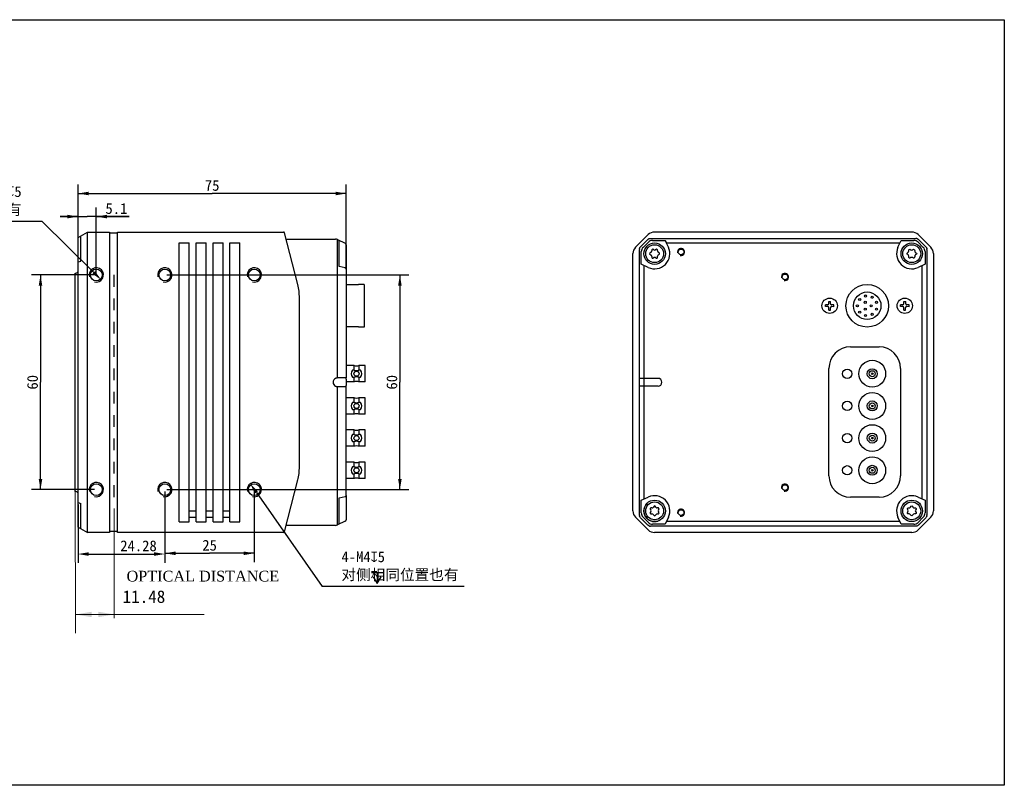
# Model space of a CAD drawing. Header units: millimetres. Extents: x 53 to 519, y 109 to 323.
# Tile 2 of 2: x 244 to 519, y 109 to 323. Entities that reach past the tile are written whole.
import ezdxf
from ezdxf.enums import TextEntityAlignment as Align

# ---------------------------------------------------------------- set-up
doc = ezdxf.new("R2010")
doc.units = ezdxf.units.MM
doc.header["$LTSCALE"] = 32.67
doc.header["$PDMODE"] = 3
doc.header["$PDSIZE"] = 8
doc.linetypes.add('DASHED', pattern=[0.2, 0.1, -0.1])
doc.layers.get('0').update_dxf_attribs({"linetype": 'CONTINUOUS'})
doc.layers.get('Defpoints').update_dxf_attribs({"linetype": 'CONTINUOUS'})
doc.layers.add('00_COMPONENTS', color=7, linetype='CONTINUOUS')
doc.layers.add('51__DRAFT_DIMS', color=7, linetype='CONTINUOUS')
doc.styles.get("Standard").update_dxf_attribs({"font": 'simfang.ttf'})
doc.dimstyles.new('DIMSTYLE_1', dxfattribs={"dimtxt": 3, "dimasz": 3, "dimexe": 2.5, "dimexo": 0.5, "dimgap": 0.75, "dimtad": 1, "dimdsep": 46, "dimtxsty": 'STANDARD', "dimblk": '_FILLED', "dimblk1": '_FILLED', "dimblk2": '_FILLED', "dimcen": 0.09, "dimclrt": 3, "dimazin": 2, "dimtp": 0.3, "dimtm": 0.3, "dimtfac": 1, "dimtofl": 0, "dimtmove": 0, "dimatfit": 3, "dimldrblk": '_FILLED', "dimfxl": 1, "dimtolj": 1, "dimarcsym": 0})
doc.dimstyles.new('DIMSTYLE_3', dxfattribs={"dimtxt": 3, "dimasz": 3, "dimexe": 2.5, "dimexo": 0.5, "dimtad": 1, "dimdsep": 46, "dimtxsty": 'STANDARD', "dimblk": '_FILLED', "dimblk1": '_FILLED', "dimblk2": '_FILLED', "dimcen": 0.09, "dimclrt": 3, "dimazin": 2, "dimtp": 0.1, "dimtm": 0.1, "dimtfac": 1, "dimtofl": 0, "dimtmove": 0, "dimatfit": 1, "dimldrblk": '_FILLED', "dimfxl": 1, "dimtolj": 1, "dimarcsym": 0})
doc.dimstyles.new('DIMSTYLE_4', dxfattribs={"dimtxt": 3, "dimasz": 3, "dimexe": 2.5, "dimexo": 0.5, "dimgap": 0.75, "dimtad": 1, "dimdsep": 46, "dimtxsty": 'STANDARD', "dimblk": '_FILLED', "dimblk1": '_FILLED', "dimblk2": '_FILLED', "dimcen": 0.09, "dimclrt": 3, "dimazin": 2, "dimtp": 0.1, "dimtm": 0.1, "dimtfac": 1, "dimtofl": 0, "dimtmove": 0, "dimatfit": 3, "dimldrblk": '_FILLED', "dimfxl": 1, "dimtolj": 1, "dimarcsym": 0})
doc.dimstyles.new('DIMSTYLE_5', dxfattribs={"dimtxt": 3, "dimasz": 3, "dimexe": 2.5, "dimexo": 0.5, "dimgap": 0.75, "dimtad": 1, "dimdsep": 46, "dimtxsty": 'STANDARD', "dimblk": '_FILLED', "dimblk1": '_FILLED', "dimblk2": '_FILLED', "dimcen": 0.09, "dimclrt": 3, "dimazin": 2, "dimtp": 0.2, "dimtm": 0.2, "dimtfac": 1, "dimtofl": 0, "dimtmove": 0, "dimatfit": 3, "dimldrblk": '_FILLED', "dimfxl": 1, "dimtolj": 1, "dimarcsym": 0})

# ---------------------------------------------------------------- blocks, each defined once
blk = doc.blocks.new('_FILLED')
at = {"color": 0, "linetype": 'ByBlock'}
blk.add_solid([(0, 0), (-1, 0.167), (-1, -0.167)], dxfattribs=at)
blk = doc.blocks.new('*D7')
at = {"layer": '51__DRAFT_DIMS', "color": 4}
for p, q in [((264.62, 251.87), (247.02, 251.87)), ((249.52, 251.87), (249.52, 221.87)), ((249.52, 191.87), (249.52, 221.87)), ((264.62, 191.87), (247.02, 191.87))]:
    blk.add_line(p, q, dxfattribs=at)
at = {"layer": '51__DRAFT_DIMS', "color": 4, "xscale": 3, "yscale": 3, "zscale": 3}
for p, rotation in [((249.52, 251.87), 90), ((249.52, 191.87), 270)]:
    blk.add_blockref('_FILLED', p, dxfattribs=dict(at, rotation=rotation))
at = {"layer": '51__DRAFT_DIMS', "color": 3}
blk.add_text('60', height=3, rotation=90, dxfattribs=at).set_placement((248.77, 221.87), align=Align.CENTER)
blk = doc.blocks.new('*D8')
at = {"layer": '51__DRAFT_DIMS', "color": 4}
for p, q in [((260.02, 256.02), (260.02, 270.69)), ((265.12, 252.37), (265.12, 270.69)), ((260.02, 268.19), (255.02, 268.19)), ((255.02, 268.19), (262.57, 268.19)), ((274.29, 268.19), (262.57, 268.19)), ((265.12, 268.19), (274.29, 268.19))]:
    blk.add_line(p, q, dxfattribs=at)
at = {"layer": '51__DRAFT_DIMS', "color": 4, "xscale": 3, "yscale": 3, "zscale": 3}
blk.add_blockref('_FILLED', (260.02, 268.19), dxfattribs=at)
at = {"layer": '51__DRAFT_DIMS', "color": 4, "xscale": 3, "yscale": 3, "zscale": 3, "rotation": 180}
blk.add_blockref('_FILLED', (265.12, 268.19), dxfattribs=at)
at = {"layer": '51__DRAFT_DIMS', "color": 3}
blk.add_text('5.1', height=3, dxfattribs=at).set_placement((267.68, 268.94))
blk = doc.blocks.new('*D9')
at = {"layer": '51__DRAFT_DIMS', "color": 4}
for p, q in [((284.8, 251.87), (352.51, 251.87)), ((350.01, 251.87), (350.01, 221.87)), ((350.01, 191.87), (350.01, 221.87)), ((284.8, 191.87), (352.51, 191.87))]:
    blk.add_line(p, q, dxfattribs=at)
at = {"layer": '51__DRAFT_DIMS', "color": 4, "xscale": 3, "yscale": 3, "zscale": 3}
for p, rotation in [((350.01, 251.87), 90), ((350.01, 191.87), 270)]:
    blk.add_blockref('_FILLED', p, dxfattribs=dict(at, rotation=rotation))
at = {"layer": '51__DRAFT_DIMS', "color": 3}
blk.add_text('60', height=3, rotation=90, dxfattribs=at).set_placement((349.26, 221.87), align=Align.CENTER)
blk = doc.blocks.new('*D10')
at = {"layer": '51__DRAFT_DIMS', "color": 4}
for p, q in [((284.3, 191.37), (284.3, 171.56)), ((309.3, 191.37), (309.3, 171.56)), ((284.3, 174.06), (296.8, 174.06)), ((309.3, 174.06), (296.8, 174.06))]:
    blk.add_line(p, q, dxfattribs=at)
at = {"layer": '51__DRAFT_DIMS', "color": 4, "xscale": 3, "yscale": 3, "zscale": 3, "rotation": 180}
blk.add_blockref('_FILLED', (284.3, 174.06), dxfattribs=at)
at = {"layer": '51__DRAFT_DIMS', "color": 4, "xscale": 3, "yscale": 3, "zscale": 3}
blk.add_blockref('_FILLED', (309.3, 174.06), dxfattribs=at)
at = {"layer": '51__DRAFT_DIMS', "color": 3}
blk.add_text('25', height=3, dxfattribs=at).set_placement((296.8, 174.81), align=Align.CENTER)
blk = doc.blocks.new('*D11')
at = {"layer": '51__DRAFT_DIMS', "color": 0, "lineweight": -2}
for p, q in [((284.3, 191.37), (284.3, 171.35)), ((260.02, 187.72), (260.02, 171.35)), ((263.02, 173.85), (281.3, 173.85))]:
    blk.add_line(p, q, dxfattribs=at)
at = {"layer": 'Defpoints', "color": 0}
for p in [(284.3, 191.87), (260.02, 188.22), (284.3, 173.85)]:
    blk.add_point(p, dxfattribs=at)
at = {"layer": '51__DRAFT_DIMS', "color": 0, "linetype": 'ByBlock', "lineweight": -2, "xscale": 3, "yscale": 3, "zscale": 3, "rotation": 180}
blk.add_blockref('_FILLED', (260.02, 173.85), dxfattribs=at)
at = {"layer": '51__DRAFT_DIMS', "color": 0, "linetype": 'ByBlock', "lineweight": -2, "xscale": 3, "yscale": 3, "zscale": 3}
blk.add_blockref('_FILLED', (284.3, 173.85), dxfattribs=at)
at = {"layer": '51__DRAFT_DIMS', "color": 3, "insert": (276.92, 177.65), "char_height": 3, "attachment_point": 2}
blk.add_mtext('\\A1;24.28', dxfattribs=at)
blk = doc.blocks.new('*D12')
at = {"layer": '51__DRAFT_DIMS', "color": 0, "lineweight": -2}
for p in [(205.98, 266.93), (264.41, 252.57)]:
    blk.add_line(p, (249.88, 266.93), dxfattribs=at)
at = {"layer": 'Defpoints', "color": 0}
for p in [(263.69, 253.28), (266.54, 250.46)]:
    blk.add_point(p, dxfattribs=at)
at = {"layer": '51__DRAFT_DIMS', "color": 0, "linetype": 'ByBlock', "lineweight": -2, "xscale": 3, "yscale": 3, "zscale": 3, "rotation": 315.3383499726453}
blk.add_blockref('_FILLED', (266.54, 250.46), dxfattribs=at)
at = {"layer": '51__DRAFT_DIMS', "color": 3, "insert": (244.23, 276.68), "char_height": 3, "attachment_point": 3}
blk.add_mtext('\\A1;{2-M4{\\fgdt;x}5\\P四侧面相同位置均有}', dxfattribs=at)
blk = doc.blocks.new('*D13')
at = {"layer": '51__DRAFT_DIMS', "color": 0, "lineweight": -2}
for p in [(309.87, 191.05), (368.01, 164.82)]:
    blk.add_line(p, (328.26, 164.82), dxfattribs=at)
at = {"layer": 'Defpoints', "color": 0}
for p in [(308.15, 193.51), (310.44, 190.23)]:
    blk.add_point(p, dxfattribs=at)
at = {"layer": '51__DRAFT_DIMS', "color": 0, "linetype": 'ByBlock', "lineweight": -2, "xscale": 3, "yscale": 3, "zscale": 3, "rotation": 125.032378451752}
blk.add_blockref('_FILLED', (308.15, 193.51), dxfattribs=at)
at = {"layer": '51__DRAFT_DIMS', "color": 3, "insert": (333.67, 174.58), "char_height": 3, "attachment_point": 1}
blk.add_mtext('\\A1;{4-M4{\\fgdt;x}5\\P对侧相同位置也有}', dxfattribs=at)
blk = doc.blocks.new('*D14')
at = {"layer": '51__DRAFT_DIMS', "color": 4}
for p, q in [((260.02, 262.87), (260.02, 277.15)), ((335.02, 254.01), (335.02, 277.15)), ((260.02, 274.65), (297.52, 274.65)), ((335.02, 274.65), (297.52, 274.65))]:
    blk.add_line(p, q, dxfattribs=at)
at = {"layer": '51__DRAFT_DIMS', "color": 4, "xscale": 3, "yscale": 3, "zscale": 3, "rotation": 180}
blk.add_blockref('_FILLED', (260.02, 274.65), dxfattribs=at)
at = {"layer": '51__DRAFT_DIMS', "color": 4, "xscale": 3, "yscale": 3, "zscale": 3}
blk.add_blockref('_FILLED', (335.02, 274.65), dxfattribs=at)
at = {"layer": '51__DRAFT_DIMS', "color": 3}
blk.add_text('75', height=3, dxfattribs=at).set_placement((297.52, 275.4), align=Align.CENTER)

msp = doc.modelspace()

# ---------------------------------------------------------------- linework, layer by layer
at = {"color": 8, "lineweight": 15}
for p, q in [((259.317, 151.751), (259.167, 191.37)), ((270.157, 155.922), (270.157, 186.595)), ((259.317, 156.959), (295.245, 156.959)), ((268.887, 156.959), (263.817, 156.959))]:
    msp.add_line(p, q, dxfattribs=at)
msp.add_lwpolyline([(53.253, 323.235), (519.022, 323.235), (519.022, 109.196), (53.253, 109.196)], close=True)
for points in [[(263.817, 156.209), (263.817, 157.709), (259.317, 156.959)], [(265.657, 156.209), (265.657, 157.709), (270.157, 156.959)]]:
    msp.add_solid(points, dxfattribs=at)
at = {"layer": '00_COMPONENTS', "color": 7}
for p, q in [((260.017, 262.369), (262.617, 263.87)), ((260.017, 188.222), (260.017, 262.369)), ((260.817, 255.735), (260.817, 262.831)), ((262.617, 179.87), (262.617, 263.87)), ((262.617, 263.87), (268.817, 263.87)), ((268.817, 263.87), (268.817, 179.87)), ((268.917, 180.17), (268.917, 263.57)), ((271.017, 263.57), (268.917, 263.57)), ((271.017, 179.87), (271.017, 263.87)), ((271.017, 263.87), (317.484, 263.87)), ((321.453, 249.192), (317.774, 263.644)), ((318.226, 261.87), (332.029, 261.87)), ((332.578, 261.749), (334.728, 260.746)), ((268.917, 261.47), (268.817, 261.37)), ((288.297, 182.87), (288.297, 260.87)), ((288.297, 260.87), (291.097, 260.87)), ((291.097, 182.87), (291.097, 260.87)), ((293.03, 260.87), (295.83, 260.87)), ((293.03, 182.87), (293.03, 260.87)), ((295.83, 182.87), (295.83, 260.87)), ((297.764, 260.87), (300.564, 260.87)), ((297.764, 182.87), (297.764, 260.87)), ((300.564, 182.87), (300.564, 260.87)), ((302.497, 260.87), (305.297, 260.87)), ((302.497, 182.87), (302.497, 260.87)), ((305.297, 182.87), (305.297, 260.87)), ((333.017, 254.197), (333.017, 261.544)), ((335.017, 260.293), (335.017, 253.539)), ((260.017, 255.519), (260.817, 255.735)), ((334.686, 253.834), (333.017, 254.197)), ((334.7, 253.831), (334.686, 253.834)), ((335.017, 253.512), (335.017, 223.07)), ((259.167, 191.37), (259.167, 252.37)), ((335.217, 249.21), (335.017, 249.21)), ((335.217, 249.21), (335.217, 249.098)), ((338.417, 249.098), (335.217, 249.098)), ((340.017, 249.21), (338.417, 249.21)), ((338.417, 249.098), (338.417, 249.21)), ((340.017, 249.21), (340.017, 237.31)), ((321.917, 198.25), (321.917, 245.491)), ((335.217, 237.31), (335.017, 237.31)), ((335.217, 237.423), (338.417, 237.423)), ((335.217, 237.423), (335.217, 237.31)), ((338.417, 237.31), (338.417, 237.423)), ((340.017, 237.31), (338.417, 237.31)), ((337.197, 226.535), (335.017, 226.535)), ((337.197, 225.247), (337.197, 226.535)), ((340.327, 226.535), (338.556, 226.535)), ((338.556, 226.535), (338.556, 225.247)), ((340.327, 221.985), (340.327, 226.535)), ((335.017, 223.07), (332.578, 223.07)), ((335.017, 222.762), (335.017, 223.063)), ((337.197, 225.247), (336.747, 225.247)), ((336.747, 223.274), (337.197, 223.274)), ((337.197, 221.985), (337.197, 223.274)), ((339.007, 225.247), (338.556, 225.247)), ((338.556, 223.274), (339.007, 223.274)), ((338.556, 223.274), (338.556, 221.985)), ((332.558, 220.67), (335.017, 220.67)), ((335.017, 222.762), (335.017, 220.979)), ((337.197, 221.985), (335.017, 221.985)), ((335.017, 190.229), (335.017, 220.979)), ((340.327, 221.985), (338.556, 221.985)), ((337.197, 217.535), (335.017, 217.535)), ((337.197, 216.247), (337.197, 217.535)), ((340.327, 217.535), (338.556, 217.535)), ((338.556, 217.535), (338.556, 216.247)), ((340.327, 212.985), (340.327, 217.535)), ((337.197, 216.247), (336.747, 216.247)), ((339.007, 216.247), (338.556, 216.247)), ((337.197, 212.985), (335.017, 212.985)), ((336.747, 214.274), (337.197, 214.274)), ((337.197, 212.985), (337.197, 214.274)), ((338.556, 214.274), (339.007, 214.274)), ((338.556, 214.274), (338.556, 212.985)), ((340.327, 212.985), (338.556, 212.985)), ((337.197, 208.535), (335.017, 208.535)), ((337.197, 207.247), (336.747, 207.247)), ((337.197, 207.247), (337.197, 208.535)), ((340.327, 208.535), (338.556, 208.535)), ((338.556, 208.535), (338.556, 207.247)), ((339.007, 207.247), (338.556, 207.247)), ((340.327, 203.985), (340.327, 208.535)), ((337.197, 203.985), (335.017, 203.985)), ((336.747, 205.274), (337.197, 205.274)), ((337.197, 203.985), (337.197, 205.274)), ((338.556, 205.274), (339.007, 205.274)), ((338.556, 205.274), (338.556, 203.985)), ((340.327, 203.985), (338.556, 203.985)), ((337.197, 199.535), (335.017, 199.535)), ((337.197, 198.247), (336.747, 198.247)), ((337.197, 198.247), (337.197, 199.535)), ((340.327, 199.535), (338.556, 199.535)), ((338.556, 199.535), (338.556, 198.247)), ((339.007, 198.247), (338.556, 198.247)), ((340.327, 194.985), (340.327, 199.535)), ((336.747, 196.274), (337.197, 196.274)), ((337.197, 194.985), (337.197, 196.274)), ((338.556, 196.274), (339.007, 196.274)), ((338.556, 196.274), (338.556, 194.985)), ((317.774, 180.096), (321.453, 194.549)), ((337.197, 194.985), (335.017, 194.985)), ((340.327, 194.985), (338.556, 194.985)), ((335.017, 190.202), (335.017, 183.448)), ((260.017, 188.222), (260.817, 188.006)), ((260.017, 181.372), (260.017, 188.172)), ((260.817, 180.91), (260.817, 188.006)), ((333.017, 189.544), (334.686, 189.907)), ((333.017, 182.197), (333.017, 189.544)), ((268.917, 182.27), (268.817, 182.37)), ((288.297, 182.87), (291.097, 182.87)), ((293.03, 182.87), (295.83, 182.87)), ((297.764, 182.87), (300.564, 182.87)), ((302.497, 182.87), (305.297, 182.87)), ((332.029, 181.87), (318.226, 181.87)), ((334.728, 182.995), (332.578, 181.992)), ((260.017, 181.372), (262.617, 179.87)), ((268.817, 179.87), (262.617, 179.87)), ((271.017, 180.17), (268.917, 180.17)), ((317.484, 179.87), (271.017, 179.87))]:
    msp.add_line(p, q, dxfattribs=at)
at = {"layer": '00_COMPONENTS', "color": 4}
for p, q in [((332.578, 223.07), (332.578, 261.749)), ((268.917, 260.592), (268.817, 260.521)), ((268.917, 258.755), (268.817, 258.684)), ((268.917, 256.634), (268.817, 256.634)), ((332.578, 181.992), (332.578, 220.67)), ((268.917, 187.107), (268.817, 187.107)), ((268.917, 184.986), (268.817, 185.057)), ((291.097, 185.906), (293.03, 185.906)), ((295.83, 185.906), (297.764, 185.906)), ((300.564, 185.906), (302.497, 185.906)), ((268.917, 183.149), (268.817, 183.22)), ((291.097, 184.138), (293.03, 184.138)), ((295.83, 184.138), (297.764, 184.138)), ((300.564, 184.138), (302.497, 184.138))]:
    msp.add_line(p, q, dxfattribs=at)
at = {"layer": '00_COMPONENTS', "color": 7, "lineweight": 30}
for p, q in [((415.922, 259.603), (419.458, 263.138)), ((417.312, 259.745), (419.341, 261.773)), ((420.119, 262.095), (494.262, 262.095)), ((493.155, 263.87), (421.226, 263.87)), ((494.922, 263.138), (498.458, 259.603)), ((495.04, 261.773), (497.068, 259.745)), ((416.99, 184.774), (416.99, 258.967)), ((419.485, 261.054), (418.007, 259.575)), ((420.669, 261.544), (424.193, 261.544)), ((424.193, 261.544), (424.536, 260.81)), ((425.092, 259.617), (424.193, 261.544)), ((489.288, 259.617), (490.187, 261.544)), ((490.187, 261.544), (493.712, 261.544)), ((496.374, 259.575), (494.895, 261.054)), ((497.39, 258.967), (497.39, 184.774)), ((415.19, 185.906), (415.19, 257.835)), ((417.517, 254.867), (417.517, 258.392)), ((496.864, 258.392), (496.864, 254.867)), ((499.19, 257.835), (499.19, 185.906)), ((419.444, 253.969), (417.517, 254.867)), ((496.864, 254.867), (494.936, 253.969)), ((468.989, 243.015), (468.991, 243.515)), ((469.639, 243.013), (468.989, 243.015)), ((469.641, 243.513), (468.991, 243.515)), ((469.936, 242.061), (469.938, 242.711)), ((469.942, 243.811), (469.945, 244.461)), ((469.945, 244.461), (470.445, 244.459)), ((470.436, 242.059), (470.438, 242.709)), ((470.442, 243.809), (470.445, 244.459)), ((471.389, 243.006), (470.739, 243.008)), ((471.391, 243.506), (470.741, 243.508)), ((471.389, 243.006), (471.391, 243.506)), ((489.989, 243.015), (489.991, 243.515)), ((490.639, 243.013), (489.989, 243.015)), ((490.641, 243.513), (489.991, 243.515)), ((490.936, 242.061), (490.938, 242.711)), ((490.942, 243.811), (490.945, 244.461)), ((490.945, 244.461), (491.445, 244.459)), ((491.436, 242.059), (491.438, 242.709)), ((491.442, 243.809), (491.445, 244.459)), ((492.389, 243.006), (491.739, 243.008)), ((492.391, 243.506), (491.741, 243.508)), ((492.389, 243.006), (492.391, 243.506)), ((469.936, 242.061), (470.436, 242.059)), ((490.936, 242.061), (491.436, 242.059)), ((475.99, 231.76), (483.99, 231.76)), ((469.99, 195.76), (469.99, 225.76)), ((489.99, 225.76), (489.99, 195.76)), ((422.19, 222.97), (416.99, 222.97)), ((422.19, 220.77), (416.99, 220.77)), ((417.517, 188.873), (419.444, 189.772)), ((417.517, 185.349), (417.517, 188.873)), ((483.99, 189.76), (475.99, 189.76)), ((494.936, 189.772), (496.864, 188.873)), ((496.864, 188.873), (496.864, 185.349)), ((419.458, 180.603), (415.922, 184.138)), ((419.341, 181.968), (417.312, 183.996)), ((418.007, 184.165), (419.485, 182.687)), ((424.193, 182.197), (420.669, 182.197)), ((425.092, 184.124), (424.193, 182.197)), ((490.187, 182.197), (489.288, 184.124)), ((493.712, 182.197), (490.187, 182.197)), ((494.895, 182.687), (496.374, 184.165)), ((498.458, 184.138), (494.922, 180.603)), ((497.068, 183.996), (495.04, 181.968)), ((494.262, 181.646), (420.119, 181.646)), ((493.155, 179.87), (421.226, 179.87))]:
    msp.add_line(p, q, dxfattribs=at)
at = {"layer": '00_COMPONENTS', "lineweight": 30}
for p, q in [((489.815, 260.746), (424.565, 260.746)), ((418.315, 189.246), (418.315, 254.495)), ((496.066, 189.246), (496.066, 254.495)), ((424.565, 182.995), (489.815, 182.995))]:
    msp.add_line(p, q, dxfattribs=at)
at = {"layer": '00_COMPONENTS', "linetype": 'DASHED', "lineweight": 30}
msp.add_line((270.157, 189.792), (270.157, 252.229), dxfattribs=at)
at = {"layer": '00_COMPONENTS', "color": 7}
for points in [[(335.017, 253.511), (335.016, 253.528), (335.009, 253.575), (334.993, 253.623), (334.968, 253.667), (334.936, 253.706), (334.897, 253.741), (334.854, 253.771), (334.806, 253.795), (334.754, 253.815), (334.7, 253.831)], [(334.844, 189.965), (334.889, 189.993), (334.929, 190.027), (334.962, 190.066), (334.988, 190.109)], [(334.988, 190.109), (335.007, 190.156), (335.016, 190.203), (335.017, 190.228)], [(334.686, 189.907), (334.742, 189.922), (334.795, 189.941), (334.844, 189.965)]]:
    msp.add_lwpolyline(points, dxfattribs=at)
at = {"layer": '00_COMPONENTS', "color": 4}
msp.add_lwpolyline([(317.484, 179.87), (317.484, 179.872), (317.485, 179.876), (317.487, 179.884)], dxfattribs=at)
at = {"layer": '00_COMPONENTS', "color": 7, "lineweight": 30}
for centre, radius in [((421.24, 257.82), 3), ((421.24, 257.82), 2.5), ((493.14, 257.82), 3), ((493.14, 257.82), 2.5), ((480.69, 243.26), 5.95), ((470.19, 243.26), 2.15), ((480.69, 243.26), 3.85), ((478.58, 245.03), 0.3), ((480.21, 245.97), 0.3), ((482.07, 245.64), 0.3), ((491.19, 243.26), 2.15), ((477.94, 243.26), 0.3), ((480.14, 244.21), 0.3), ((480.14, 242.31), 0.3), ((481.79, 243.26), 0.3), ((483.27, 244.21), 0.3), ((483.27, 242.31), 0.3), ((478.58, 241.49), 0.3), ((480.21, 240.55), 0.3), ((482.07, 240.88), 0.3), ((482.09, 224.259), 3.75), ((475.09, 224.26), 1.3), ((482.09, 224.259), 1.4), ((482.09, 224.259), 0.835), ((482.09, 224.259), 0.22), ((482.09, 224.259), 0.22), ((482.09, 215.259), 3.75), ((475.09, 215.26), 1.3), ((482.09, 215.259), 1.4), ((482.09, 215.259), 0.835), ((482.09, 215.259), 0.22), ((482.09, 215.259), 0.22), ((482.09, 206.259), 3.75), ((475.09, 206.26), 1.3), ((482.09, 206.259), 1.4), ((482.09, 206.259), 0.835), ((482.09, 206.259), 0.22), ((482.09, 206.259), 0.22), ((482.09, 197.259), 3.75), ((475.09, 197.26), 1.3), ((482.09, 197.259), 1.4), ((482.09, 197.259), 0.835), ((482.09, 197.259), 0.22), ((421.24, 185.92), 3), ((421.24, 185.92), 2.5), ((493.14, 185.92), 3), ((493.14, 185.92), 2.5)]:
    msp.add_circle(centre, radius, dxfattribs=at)
at = {"layer": '00_COMPONENTS', "color": 7}
for centre, radius in [((428.642, 258.31), 0.8), ((265.117, 251.87), 1.65), ((284.297, 251.87), 1.65), ((309.297, 251.87), 1.65), ((457.698, 251.31), 0.8), ((337.877, 224.26), 0.7), ((337.877, 215.26), 0.7), ((337.877, 206.26), 0.7), ((337.877, 197.26), 0.7), ((265.117, 191.87), 1.65), ((284.297, 191.87), 1.65), ((309.297, 191.87), 1.65), ((457.698, 192.431), 0.8), ((428.642, 185.431), 0.8)]:
    msp.add_circle(centre, radius, dxfattribs=at)
for centre, radius, start, end in [((317.484, 263.57), 0.3, 14.2811, 90), ((332.029, 260.57), 1.3, 65, 90), ((334.517, 260.293), 0.5, 0, 65), ((259.167, 253.37), 1, 270, 328.31336), ((306.917, 245.491), 15, 0, 14.2811), ((337.877, 229.38), 2.925, 256.56881, 283.43119), ((332.547, 221.707), 1.362, 102.02324, 112.3479), ((332.571, 221.585), 1.486, 99.68933, 101.98552), ((332.591, 221.478), 1.595, 95.22349, 99.73205), ((337.877, 224.26), 1.5, 138.87931, 221.12069), ((337.877, 224.26), 1.5, 318.87931, 41.12069), ((332.517, 221.87), 1.2, 114.00622, 245.99378), ((332.544, 222.028), 1.355, 247.65865, 250.26031), ((332.555, 222.058), 1.388, 250.25916, 257.81261), ((332.553, 222.051), 1.38, 257.81644, 260.32368), ((332.558, 222.084), 1.413, 260.35529, 268.26053), ((332.558, 222.069), 1.399, 268.23733, 269.01454), ((332.558, 222.042), 1.371, 269.01346, 269.99793), ((337.877, 219.14), 2.925, 76.56881, 103.43119), ((337.877, 220.38), 2.925, 256.56881, 283.43119), ((337.877, 215.26), 1.5, 138.87931, 221.12069), ((337.877, 215.26), 1.5, 318.87931, 41.12069), ((337.877, 210.14), 2.925, 76.56881, 103.43119), ((337.877, 206.26), 1.5, 138.87931, 221.12069), ((337.877, 211.38), 2.925, 256.56881, 283.43119), ((337.877, 206.26), 1.5, 318.87931, 41.12069), ((337.877, 201.14), 2.925, 76.56881, 103.43119), ((306.917, 198.25), 15, 345.7189, 360), ((337.877, 197.26), 1.5, 138.87931, 221.12069), ((337.877, 202.38), 2.925, 256.56881, 283.43119), ((337.877, 197.26), 1.5, 318.87931, 41.12069), ((337.877, 192.14), 2.925, 76.56881, 103.43119), ((259.167, 190.37), 1, 31.68664, 90), ((332.029, 183.17), 1.3, 270, 295), ((334.517, 183.448), 0.5, 295, 360), ((317.484, 180.17), 0.3, 270, 345.7189)]:
    msp.add_arc(centre, radius, start, end, dxfattribs=at)
at = {"layer": '00_COMPONENTS', "color": 7, "lineweight": 30}
for centre, radius, start, end in [((421.226, 261.37), 2.5, 90, 135.0005), ((420.131, 260.966), 1.132, 104.753, 119.5999), ((493.155, 261.37), 2.5, 44.99963, 90), ((494.262, 260.977), 1.118, 85.05177, 90.01799), ((494.266, 261.02), 1.075, 74.82318, 85.04036), ((417.69, 257.835), 2.5, 134.99971, 180), ((418.101, 258.967), 1.111, 174.94985, 180.00758), ((418.08, 258.969), 1.09, 169.86153, 174.9456), ((418.129, 258.928), 1.155, 134.99814, 136.08716), ((419.19, 258.392), 1.674, 135, 180), ((421.24, 257.82), 4.25, 245, 25), ((420.669, 259.87), 1.674, 90, 135), ((421.24, 259.193), 0.372, 235.30431, 304.69569), ((493.14, 257.82), 4.25, 155, 295), ((493.14, 259.193), 0.372, 235.30431, 304.69569), ((493.712, 259.87), 1.674, 45, 90), ((495.19, 258.392), 1.674, 0, 45), ((496.264, 258.94), 1.138, 43.86657, 45.0012), ((496.291, 258.968), 1.099, 359.94481, 9.79355), ((496.69, 257.835), 2.5, 0, 45), ((419.931, 258.577), 0.488, 297.1925, 2.8075), ((419.957, 257.08), 0.462, 356.76577, 63.23423), ((421.24, 256.308), 0.488, 57.1925, 122.8075), ((422.429, 257.134), 0.372, 115.30431, 184.69569), ((422.523, 258.561), 0.462, 176.76577, 243.23423), ((491.857, 258.561), 0.462, 296.76577, 3.23423), ((491.951, 257.134), 0.372, 355.30431, 64.69569), ((493.14, 256.308), 0.488, 57.1925, 122.8075), ((494.423, 257.08), 0.462, 116.76577, 183.23423), ((494.45, 258.577), 0.488, 177.1925, 242.8075), ((469.638, 242.713), 0.3, 359.77478, 89.77478), ((469.642, 243.813), 0.3, 269.77478, 359.77478), ((470.738, 242.708), 0.3, 89.77478, 179.77478), ((470.742, 243.808), 0.3, 179.77478, 269.77478), ((490.638, 242.713), 0.3, 359.77478, 89.77478), ((490.642, 243.813), 0.3, 269.77478, 359.77478), ((491.738, 242.708), 0.3, 89.77478, 179.77478), ((491.742, 243.808), 0.3, 179.77478, 269.77478), ((475.99, 225.76), 6, 90, 180), ((483.99, 225.76), 6, 0, 90), ((417.394, 221.002), 0.232, 267.76874, 270.02412), ((422.19, 221.87), 1.1, 270, 90), ((475.99, 195.76), 6, 180, 270), ((483.99, 195.76), 6, 270, 0), ((421.24, 185.92), 4.25, 335, 115), ((493.14, 185.92), 4.25, 65, 205), ((421.24, 185.92), 3, 137.78411, 287.47459), ((417.69, 185.906), 2.5, 180, 225), ((418.089, 184.773), 1.099, 179.94481, 189.79355), ((419.19, 185.349), 1.674, 180, 225), ((419.867, 185.92), 0.372, 325.30431, 34.69569), ((420.484, 184.611), 0.488, 27.1925, 92.8075), ((420.5, 187.203), 0.462, 266.76577, 333.23423), ((421.981, 184.638), 0.462, 86.76577, 153.23423), ((421.927, 187.109), 0.372, 205.30431, 274.69569), ((422.752, 185.92), 0.488, 147.1925, 212.8075), ((491.628, 185.92), 0.488, 327.1925, 32.8075), ((492.4, 184.638), 0.462, 26.76577, 93.23423), ((492.454, 187.109), 0.372, 265.30431, 334.69569), ((493.896, 184.611), 0.488, 87.1925, 152.8075), ((493.881, 187.203), 0.462, 206.76577, 273.23423), ((494.513, 185.92), 0.372, 145.30431, 214.69569), ((495.19, 185.349), 1.674, 315, 0), ((496.3, 184.772), 1.09, 349.86153, 354.9456), ((496.28, 184.774), 1.111, 354.94985, 0.00758), ((496.69, 185.906), 2.5, 315, 0), ((418.117, 184.801), 1.138, 223.86657, 225.0012), ((420.669, 183.87), 1.674, 225, 270), ((493.712, 183.87), 1.674, 270, 315), ((494.25, 182.775), 1.132, 284.753, 299.5999), ((496.251, 184.813), 1.155, 314.99814, 316.08716), ((421.226, 182.37), 2.5, 225, 270), ((420.115, 182.721), 1.075, 254.82318, 265.04036), ((420.118, 182.764), 1.118, 265.05177, 270.01799), ((493.155, 182.37), 2.5, 270, 315.0005)]:
    msp.add_arc(centre, radius, start, end, dxfattribs=at)
at = {"layer": '00_COMPONENTS', "color": 8}
for centre in [(428.642, 258.31), (457.698, 251.31), (457.698, 192.431), (428.642, 185.431)]:
    msp.add_arc(centre, 1, 255, 195, dxfattribs=at)
at = {"layer": '00_COMPONENTS', "color": 4}
for centre in [(265.117, 251.87), (284.297, 251.87), (309.297, 251.87), (265.117, 191.87), (284.297, 191.87), (309.297, 191.87)]:
    msp.add_arc(centre, 2, 255, 195, dxfattribs=at)
at = {"layer": '00_COMPONENTS', "color": 7, "lineweight": 30}
for points, knots in [([(419.341, 261.773), (419.392, 261.824), (419.468, 261.886), (419.55, 261.937), (419.572, 261.95)], [0, 0, 0, 0, 0.7479508, 1, 1, 1, 1]), ([(419.843, 262.06), (419.865, 262.066), (419.956, 262.087), (420.049, 262.095), (420.119, 262.095)], [0, 0, 0, 0, 0.2537723, 1, 1, 1, 1]), ([(494.547, 262.058), (494.618, 262.038), (494.71, 262.003), (494.796, 261.957), (494.817, 261.945)], [0, 0, 0, 0, 0.752104, 1, 1, 1, 1]), ([(494.817, 261.945), (494.838, 261.933), (494.917, 261.883), (494.99, 261.822), (495.04, 261.773)], [0, 0, 0, 0, 0.2538863, 1, 1, 1, 1]), ([(417.096, 259.438), (417.109, 259.465), (417.164, 259.57), (417.236, 259.665), (417.297, 259.729)], [0, 0, 0, 0, 0.2560632, 1, 1, 1, 1]), ([(421.028, 258.887), (420.804, 259.043), (420.492, 259.136), (420.407, 258.835), (420.418, 258.6)], [0, 0, 0, 0, 0.5207666, 1, 1, 1, 1]), ([(422.062, 258.587), (422.075, 258.83), (421.992, 259.137), (421.676, 259.043), (421.452, 258.887)], [0, 0, 0, 0, 0.4838326, 1, 1, 1, 1]), ([(492.319, 258.587), (492.305, 258.83), (492.389, 259.137), (492.704, 259.043), (492.928, 258.887)], [0, 0, 0, 0, 0.4838326, 1, 1, 1, 1]), ([(493.352, 258.887), (493.576, 259.043), (493.889, 259.136), (493.974, 258.835), (493.962, 258.6)], [0, 0, 0, 0, 0.5207666, 1, 1, 1, 1]), ([(497.084, 259.728), (497.146, 259.664), (497.22, 259.566), (497.275, 259.458), (497.287, 259.43)], [0, 0, 0, 0, 0.7463801, 1, 1, 1, 1]), ([(497.287, 259.43), (497.298, 259.408), (497.335, 259.319), (497.362, 259.226), (497.374, 259.155)], [0, 0, 0, 0, 0.2534185, 1, 1, 1, 1]), ([(420.154, 258.143), (419.945, 258.035), (419.734, 257.818), (419.949, 257.602), (420.165, 257.492)], [0, 0, 0, 0, 0.4953946, 1, 1, 1, 1]), ([(420.419, 257.054), (420.405, 256.811), (420.485, 256.517), (420.778, 256.591), (420.976, 256.718)], [0, 0, 0, 0, 0.5046054, 1, 1, 1, 1]), ([(421.505, 256.718), (421.702, 256.591), (422.005, 256.514), (422.081, 256.832), (422.058, 257.104)], [0, 0, 0, 0, 0.4792334, 1, 1, 1, 1]), ([(422.27, 257.47), (422.517, 257.587), (422.756, 257.813), (422.532, 258.039), (422.315, 258.149)], [0, 0, 0, 0, 0.5161674, 1, 1, 1, 1]), ([(492.11, 257.47), (491.864, 257.587), (491.625, 257.813), (491.849, 258.039), (492.065, 258.149)], [0, 0, 0, 0, 0.5161674, 1, 1, 1, 1]), ([(492.876, 256.718), (492.678, 256.591), (492.375, 256.514), (492.3, 256.832), (492.322, 257.104)], [0, 0, 0, 0, 0.4792334, 1, 1, 1, 1]), ([(493.962, 257.054), (493.975, 256.811), (493.895, 256.517), (493.602, 256.591), (493.405, 256.718)], [0, 0, 0, 0, 0.5046054, 1, 1, 1, 1]), ([(494.227, 258.143), (494.436, 258.035), (494.647, 257.818), (494.432, 257.602), (494.215, 257.492)], [0, 0, 0, 0, 0.4953946, 1, 1, 1, 1]), ([(421.59, 186.95), (421.474, 187.197), (421.248, 187.436), (421.022, 187.212), (420.912, 186.995)], [0, 0, 0, 0, 0.5161674, 1, 1, 1, 1]), ([(492.79, 186.95), (492.907, 187.197), (493.133, 187.436), (493.359, 187.212), (493.468, 186.995)], [0, 0, 0, 0, 0.5161674, 1, 1, 1, 1]), ([(417.093, 184.311), (417.083, 184.333), (417.045, 184.422), (417.019, 184.515), (417.006, 184.586)], [0, 0, 0, 0, 0.2534185, 1, 1, 1, 1]), ([(420.473, 186.742), (420.231, 186.756), (419.924, 186.672), (420.018, 186.357), (420.173, 186.132)], [0, 0, 0, 0, 0.4838326, 1, 1, 1, 1]), ([(420.173, 185.709), (420.018, 185.484), (419.925, 185.172), (420.226, 185.087), (420.46, 185.098)], [0, 0, 0, 0, 0.5207666, 1, 1, 1, 1]), ([(420.918, 184.834), (421.026, 184.625), (421.242, 184.414), (421.459, 184.629), (421.568, 184.846)], [0, 0, 0, 0, 0.4953946, 1, 1, 1, 1]), ([(422.342, 186.185), (422.47, 186.382), (422.546, 186.685), (422.229, 186.761), (421.957, 186.738)], [0, 0, 0, 0, 0.4792334, 1, 1, 1, 1]), ([(422.007, 185.099), (422.249, 185.085), (422.544, 185.166), (422.47, 185.459), (422.342, 185.656)], [0, 0, 0, 0, 0.5046054, 1, 1, 1, 1]), ([(492.038, 186.185), (491.911, 186.382), (491.834, 186.685), (492.151, 186.761), (492.423, 186.738)], [0, 0, 0, 0, 0.4792334, 1, 1, 1, 1]), ([(492.373, 185.099), (492.131, 185.085), (491.837, 185.166), (491.911, 185.459), (492.038, 185.656)], [0, 0, 0, 0, 0.5046054, 1, 1, 1, 1]), ([(493.462, 184.834), (493.355, 184.625), (493.138, 184.414), (492.922, 184.629), (492.812, 184.846)], [0, 0, 0, 0, 0.4953946, 1, 1, 1, 1]), ([(493.907, 186.742), (494.149, 186.756), (494.456, 186.672), (494.362, 186.357), (494.207, 186.132)], [0, 0, 0, 0, 0.4838326, 1, 1, 1, 1]), ([(494.207, 185.709), (494.362, 185.484), (494.456, 185.172), (494.155, 185.087), (493.92, 185.098)], [0, 0, 0, 0, 0.5207666, 1, 1, 1, 1]), ([(417.297, 184.012), (417.234, 184.077), (417.161, 184.175), (417.106, 184.283), (417.093, 184.311)], [0, 0, 0, 0, 0.7463801, 1, 1, 1, 1]), ([(419.563, 181.796), (419.543, 181.808), (419.463, 181.858), (419.39, 181.919), (419.341, 181.968)], [0, 0, 0, 0, 0.2538863, 1, 1, 1, 1]), ([(419.833, 181.683), (419.762, 181.703), (419.67, 181.738), (419.584, 181.784), (419.563, 181.796)], [0, 0, 0, 0, 0.752104, 1, 1, 1, 1]), ([(495.04, 181.968), (494.988, 181.917), (494.913, 181.854), (494.83, 181.804), (494.809, 181.791)], [0, 0, 0, 0, 0.7479508, 1, 1, 1, 1]), ([(497.284, 184.303), (497.271, 184.276), (497.217, 184.171), (497.144, 184.075), (497.083, 184.012)], [0, 0, 0, 0, 0.2560632, 1, 1, 1, 1]), ([(494.538, 181.681), (494.515, 181.675), (494.424, 181.654), (494.331, 181.646), (494.262, 181.646)], [0, 0, 0, 0, 0.2537723, 1, 1, 1, 1])]:
    msp.add_open_spline(points, degree=3, knots=knots, dxfattribs=at)
for points in [[(417.007, 259.16), (417.024, 259.256), (417.055, 259.35), (417.096, 259.438)], [(497.373, 184.581), (497.356, 184.485), (497.325, 184.391), (497.284, 184.303)]]:
    msp.add_open_spline(points, degree=3, dxfattribs=at)
at = {"layer": '00_COMPONENTS', "color": 7}
msp.add_open_spline([(332.578, 223.072), (332.534, 223.073), (332.49, 223.071), (332.446, 223.067)], degree=3, dxfattribs=at)
for points, knots in [([(337.877, 225.045), (337.817, 225.045), (337.698, 225.056), (337.466, 225.114), (337.302, 225.189), (337.197, 225.247)], [0, 0, 0, 0, 0.2501137, 0.5002822, 1, 1, 1, 1]), ([(337.197, 223.274), (337.25, 223.303), (337.356, 223.357), (337.524, 223.422), (337.698, 223.465), (337.817, 223.476), (337.877, 223.476)], [0, 0, 0, 0, 0.2500842, 0.5001257, 0.750097, 1, 1, 1, 1]), ([(338.556, 225.247), (338.504, 225.218), (338.397, 225.164), (338.23, 225.099), (338.056, 225.055), (337.937, 225.045), (337.877, 225.045)], [0, 0, 0, 0, 0.2500842, 0.5001257, 0.750097, 1, 1, 1, 1]), ([(337.877, 223.476), (337.937, 223.476), (338.056, 223.465), (338.288, 223.407), (338.452, 223.331), (338.556, 223.274)], [0, 0, 0, 0, 0.2501126, 0.5002895, 1, 1, 1, 1]), ([(337.877, 216.045), (337.817, 216.045), (337.698, 216.056), (337.466, 216.114), (337.302, 216.189), (337.197, 216.247)], [0, 0, 0, 0, 0.2501137, 0.5002822, 1, 1, 1, 1]), ([(338.556, 216.247), (338.504, 216.218), (338.397, 216.164), (338.23, 216.099), (338.056, 216.055), (337.937, 216.045), (337.877, 216.045)], [0, 0, 0, 0, 0.2500842, 0.5001257, 0.750097, 1, 1, 1, 1]), ([(337.197, 214.274), (337.25, 214.303), (337.356, 214.357), (337.524, 214.422), (337.698, 214.465), (337.817, 214.476), (337.877, 214.476)], [0, 0, 0, 0, 0.2500842, 0.5001257, 0.750097, 1, 1, 1, 1]), ([(337.877, 214.476), (337.937, 214.476), (338.056, 214.465), (338.288, 214.407), (338.452, 214.331), (338.556, 214.274)], [0, 0, 0, 0, 0.2501126, 0.5002895, 1, 1, 1, 1]), ([(337.877, 207.045), (337.817, 207.045), (337.698, 207.056), (337.466, 207.114), (337.302, 207.189), (337.197, 207.247)], [0, 0, 0, 0, 0.2501137, 0.5002822, 1, 1, 1, 1]), ([(338.556, 207.247), (338.504, 207.218), (338.397, 207.164), (338.23, 207.099), (338.056, 207.055), (337.937, 207.045), (337.877, 207.045)], [0, 0, 0, 0, 0.2500842, 0.5001257, 0.750097, 1, 1, 1, 1]), ([(337.197, 205.274), (337.25, 205.303), (337.356, 205.357), (337.524, 205.422), (337.698, 205.465), (337.817, 205.476), (337.877, 205.476)], [0, 0, 0, 0, 0.2500842, 0.5001257, 0.750097, 1, 1, 1, 1]), ([(337.877, 205.476), (337.937, 205.476), (338.056, 205.465), (338.288, 205.407), (338.452, 205.331), (338.556, 205.274)], [0, 0, 0, 0, 0.2501126, 0.5002895, 1, 1, 1, 1]), ([(337.877, 198.045), (337.817, 198.045), (337.698, 198.056), (337.466, 198.114), (337.302, 198.189), (337.197, 198.247)], [0, 0, 0, 0, 0.2501137, 0.5002822, 1, 1, 1, 1]), ([(338.556, 198.247), (338.504, 198.218), (338.397, 198.164), (338.23, 198.099), (338.056, 198.055), (337.937, 198.045), (337.877, 198.045)], [0, 0, 0, 0, 0.2500842, 0.5001257, 0.750097, 1, 1, 1, 1]), ([(337.197, 196.274), (337.25, 196.303), (337.356, 196.357), (337.524, 196.422), (337.698, 196.465), (337.817, 196.476), (337.877, 196.476)], [0, 0, 0, 0, 0.2500842, 0.5001257, 0.750097, 1, 1, 1, 1]), ([(337.877, 196.476), (337.937, 196.476), (338.056, 196.465), (338.288, 196.407), (338.452, 196.331), (338.556, 196.274)], [0, 0, 0, 0, 0.2501126, 0.5002895, 1, 1, 1, 1])]:
    msp.add_open_spline(points, degree=3, knots=knots, dxfattribs=at)
at = {"layer": '51__DRAFT_DIMS', "color": 3}
for p, q in [((342.071, 168.698), (345.321, 168.698)), ((343.696, 168.698), (343.696, 165.573))]:
    msp.add_line(p, q, dxfattribs=at)
msp.add_lwpolyline([(342.571, 167.448), (343.696, 165.573), (344.821, 167.448)], dxfattribs=at)

# ---------------------------------------------------------------- texts
at = {"color": 7, "lineweight": 15, "insert": (294.911, 165.15), "char_height": 6, "attachment_point": 5}
msp.add_mtext('\\A1;{\\fTimes New Roman|b0|i0|c0|p18;\\H0.5x;OPTICAL DISTANCE\\P\\fFangSong|b0|i0|c0|p0;\\H0.999999x;  }', dxfattribs=at)
at = {"lineweight": 15, "insert": (284.401, 160.143), "char_height": 3.5, "attachment_point": 9}
msp.add_mtext_dynamic_manual_height_columns('11.48', width=18.88412, gutter_width=30, heights=[0], dxfattribs=at)

# ---------------------------------------------------------------- dimensions: what is measured, and where the dimension line sits
at = {"layer": '51__DRAFT_DIMS', "color": 4}
for base, p1, p2, dimstyle, picture, middle in [((335.017, 274.652), (260.017, 262.369), (335.017, 253.512), 'DIMSTYLE_1', '*D14', (297.485, 274.652)), ((265.117, 268.188), (260.017, 255.519), (265.117, 251.87), 'DIMSTYLE_4', '*D8', (270.853, 268.188)), ((284.297, 173.846), (260.017, 188.222), (284.297, 191.87), 'DIMSTYLE_5', '*D11', (276.917, 173.846)), ((309.297, 174.057), (284.297, 191.87), (309.297, 191.87), 'DIMSTYLE_5', '*D10', (296.741, 174.057))]:
    dim = msp.add_linear_dim(base=base, p1=p1, p2=p2, dimstyle=dimstyle, dxfattribs=at)
    dim.commit()
    dim.dimension.update_dxf_attribs({"geometry": picture, "text_midpoint": middle, "dimtype": 160})
for p1, p2, text, picture, middle in [((263.694, 253.276), (266.539, 250.465), '{2-M<>{\\fgdt;x}5\\P四侧面相同位置均有}', '*D12', (225.105, 266.928)), ((310.445, 190.233), (308.149, 193.508), '{4-M<>{\\fgdt;x}5\\P对侧相同位置也有}', '*D13', (350.837, 164.823))]:
    dim = msp.add_diameter_dim_2p(p1=p1, p2=p2, text=text, dimstyle='DIMSTYLE_3', override={"dimtih": 1, "dimtoh": 1, "dimpost": '<>'}, dxfattribs=at)
    dim.commit()
    dim.dimension.update_dxf_attribs({"geometry": picture, "text_midpoint": middle, "dimtype": 163})
for base, p1, p2, picture, middle in [((249.521, 191.87), (265.117, 251.87), (265.117, 191.87), '*D7', (249.521, 221.838)), ((350.012, 191.87), (284.297, 251.87), (284.297, 191.87), '*D9', (350.012, 221.838))]:
    dim = msp.add_linear_dim(base=base, p1=p1, p2=p2, angle=270, dimstyle='DIMSTYLE_1', dxfattribs=at)
    dim.commit()
    dim.dimension.update_dxf_attribs({"geometry": picture, "text_midpoint": middle, "dimtype": 160})

doc.saveas('drawing.dxf')
